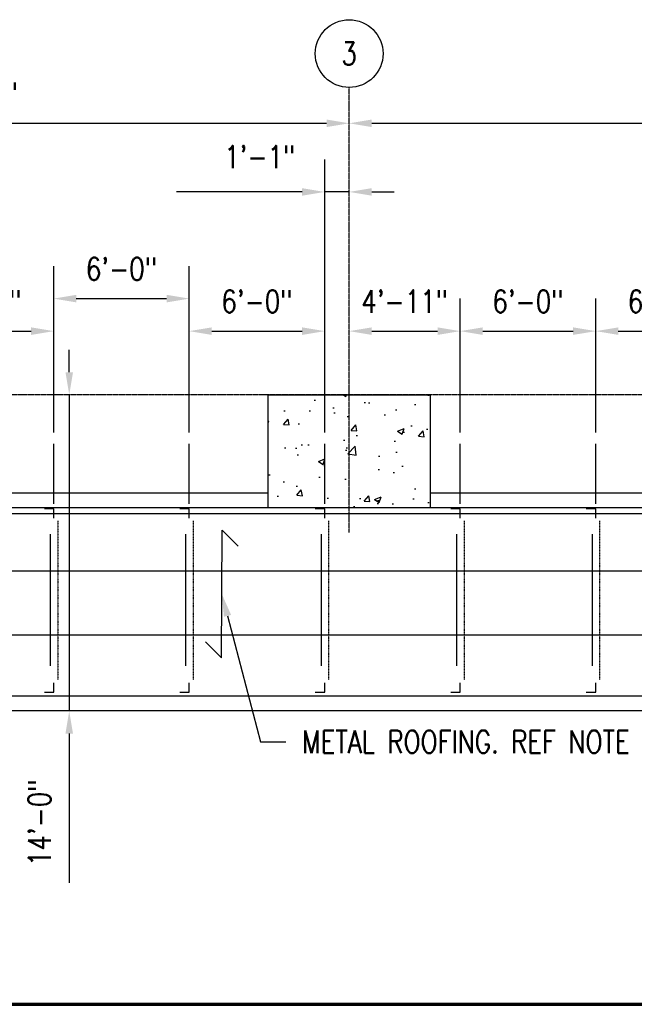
# Model space of a CAD drawing. Header units: inches. Extents: x -232 to 22867, y 539 to 1093.
# Tile 9 of 14: x 3911 to 4238, y 569 to 1093. Entities that reach past the tile are written whole.
import ezdxf
from ezdxf import colors
from ezdxf.entities.mleader import LeaderData, LeaderLine
from ezdxf.enums import TextEntityAlignment as Align
from ezdxf.math import Vec2, Vec3

# ---------------------------------------------------------------- set-up
doc = ezdxf.new("R2010")
doc.units = ezdxf.units.IN
doc.header["$MEASUREMENT"] = 0
doc.linetypes.add('CENTER2', pattern=[1.125, 0.75, -0.125, 0.125, -0.125])
doc.linetypes.add('Dash', pattern=[0.25, 0.125, -0.125])
for name, color, linetype in [('A-WALL-PATT', 8, 'Continuous'), ('A-WALL-THIN', 230, 'Continuous'), ('G-ANNO-REFR', 2, 'Continuous'), ('S-ANNO-DIMS', 1, 'Continuous'), ('S-ANNO-NOTE', 2, 'Continuous'), ('S-ANNO-SYMB', 2, 'Continuous'), ('S-CONC-COLS', 110, 'Continuous'), ('S-GRID', 1, 'CENTER2'), ('S-GRID-IDEN', 1, 'Continuous'), ('S-METL-BEAM', 192, 'Continuous'), ('S-METL-BRAC-V', 1, 'Dash'), ('S-METL-COLS', 52, 'Continuous'), ('S-METL-PANL', 13, 'Continuous')]:
    doc.layers.add(name, color=color, linetype=linetype)
doc.styles.add('Annotative', font='romans.shx', dxfattribs={"width": 0.8, "height": 0.125})
doc.styles.add('Arial', font='romans.shx', dxfattribs={"width": 0.8})
doc.dimstyles.new('Annotative', dxfattribs={"dimscale": 0, "dimtxt": 0.125, "dimasz": 0.125, "dimexe": 0.18, "dimexo": 0.0625, "dimgap": 0.09, "dimtad": 1, "dimdec": 3, "dimzin": 3, "dimdsep": 46, "dimlunit": 4, "dimtxsty": 'Annotative', "dimcen": 0.09, "dimclrt": 2, "dimazin": 2, "dimtfac": 1, "dimtdec": 3, "dimtmove": 0, "dimatfit": 0, "dimfxl": 1, "dimtfill": 1, "dimfrac": 2, "dimtolj": 1, "dimtzin": 0, "dimarcsym": 0})

# ---------------------------------------------------------------- blocks, each defined once
blk = doc.blocks.new('051200_Column-L-Angle - L5X5X1_2-1695943-00_SP_Foundation Plan-CANOPY FRAMING')
for p, q in [((-1.42, 1.42), (-1.42, -3.58)), ((3.58, 1.42), (-1.42, 1.42))]:
    blk.add_line(p, q)
blk = doc.blocks.new('051200_Column-L-Angle - L5X5X1_2-1698497-00_SP_Foundation Plan-CANOPY FRAMING')
for p, q in [((-1.42, 1.42), (-1.42, -3.58)), ((3.58, 1.42), (-1.42, 1.42))]:
    blk.add_line(p, q)
blk = doc.blocks.new('Grid - Circle 3_8_-570341-00_SP_Foundation Plan-CANOPY FRAMING')
at = {"layer": 'S-GRID-IDEN'}
blk.add_circle((0, 0), 0.1875, dxfattribs=at)
blk = doc.blocks.new('*D37')
at = {"layer": 'Defpoints', "color": 0, "transparency": 16777216}
for p in [(4086.27, 1037.5), (3688.27, 893.21), (4086.27, 893.21)]:
    blk.add_point(p, dxfattribs=at)
at = {"layer": 'S-ANNO-DIMS', "color": 0, "lineweight": -2, "transparency": 16777216}
blk.add_line((3700.27, 1037.5), (4074.27, 1037.5), dxfattribs=at)
at = {"layer": 'S-ANNO-DIMS', "color": 0, "transparency": 16777216}
for points in [[(3700.27, 1039.5), (3700.27, 1035.5), (3688.27, 1037.5)], [(4074.27, 1039.5), (4074.27, 1035.5), (4086.27, 1037.5)]]:
    blk.add_solid(points, dxfattribs=at)
at = {"layer": 'S-ANNO-DIMS', "color": 2, "lineweight": -3, "transparency": 16777216, "insert": (3887.27, 1053.28), "char_height": 12, "width": 5.0137, "attachment_point": 5, "style": 'Annotative', "bg_fill": 3, "box_fill_scale": 1.25, "bg_fill_color": 256, "bg_fill_true_color": 13158600, "bg_fill_transparency": 0}
blk.add_mtext('\\A1;33\'-2"', dxfattribs=at)
blk = doc.blocks.new('*D38')
at = {"layer": 'Defpoints', "color": 0, "transparency": 16777216}
for p in [(4484.27, 1045.98), (4484.27, 1037.5), (4086.27, 893.21)]:
    blk.add_point(p, dxfattribs=at)
at = {"layer": 'S-ANNO-DIMS', "color": 0, "lineweight": -2, "transparency": 16777216}
blk.add_line((4098.27, 1037.5), (4472.27, 1037.5), dxfattribs=at)
at = {"layer": 'S-ANNO-DIMS', "color": 0, "transparency": 16777216}
for points in [[(4098.27, 1039.5), (4098.27, 1035.5), (4086.27, 1037.5)], [(4472.27, 1039.5), (4472.27, 1035.5), (4484.27, 1037.5)]]:
    blk.add_solid(points, dxfattribs=at)
at = {"layer": 'S-ANNO-DIMS', "color": 2, "lineweight": -3, "transparency": 16777216, "insert": (4285.27, 1053.28), "char_height": 12, "width": 5.0137, "attachment_point": 5, "style": 'Annotative', "bg_fill": 3, "box_fill_scale": 1.25, "bg_fill_color": 256, "bg_fill_true_color": 13158600, "bg_fill_transparency": 0}
blk.add_mtext('\\A1;33\'-2"', dxfattribs=at)
blk = doc.blocks.new('*D54')
at = {"layer": 'Defpoints', "color": 0, "transparency": 16777216}
for p in [(3929.28, 927.06), (3857.28, 867.21), (3929.28, 867.21)]:
    blk.add_point(p, dxfattribs=at)
at = {"layer": 'S-ANNO-DIMS', "color": 0, "lineweight": -2, "transparency": 16777216}
for p, q in [((3857.28, 873.21), (3857.28, 944.34)), ((3929.28, 873.21), (3929.28, 944.34)), ((3869.28, 927.06), (3917.28, 927.06))]:
    blk.add_line(p, q, dxfattribs=at)
at = {"layer": 'S-ANNO-DIMS', "color": 0, "transparency": 16777216}
for points in [[(3869.28, 929.06), (3869.28, 925.06), (3857.28, 927.06)], [(3917.28, 929.06), (3917.28, 925.06), (3929.28, 927.06)]]:
    blk.add_solid(points, dxfattribs=at)
at = {"layer": 'S-ANNO-DIMS', "color": 2, "lineweight": -3, "transparency": 16777216, "insert": (3893.28, 942.85), "char_height": 12, "width": 4.1093, "attachment_point": 5, "style": 'Annotative', "bg_fill": 3, "box_fill_scale": 1.25, "bg_fill_color": 256, "bg_fill_true_color": 13158600, "bg_fill_transparency": 0}
blk.add_mtext('\\A1;6\'-0"', dxfattribs=at)
blk = doc.blocks.new('*D55')
at = {"layer": 'Defpoints', "color": 0, "transparency": 16777216}
for p in [(4001.28, 944.34), (3929.28, 867.21), (4001.28, 867.21)]:
    blk.add_point(p, dxfattribs=at)
at = {"layer": 'S-ANNO-DIMS', "color": 0, "lineweight": -2, "transparency": 16777216}
for p, q in [((3929.28, 873.21), (3929.28, 961.62)), ((4001.28, 873.21), (4001.28, 961.62)), ((3941.28, 944.34), (3989.28, 944.34))]:
    blk.add_line(p, q, dxfattribs=at)
at = {"layer": 'S-ANNO-DIMS', "color": 0, "transparency": 16777216}
for points in [[(3941.28, 946.34), (3941.28, 942.34), (3929.28, 944.34)], [(3989.28, 946.34), (3989.28, 942.34), (4001.28, 944.34)]]:
    blk.add_solid(points, dxfattribs=at)
at = {"layer": 'S-ANNO-DIMS', "color": 2, "lineweight": -3, "transparency": 16777216, "insert": (3965.28, 960.13), "char_height": 12, "width": 4.1093, "attachment_point": 5, "style": 'Annotative', "bg_fill": 3, "box_fill_scale": 1.25, "bg_fill_color": 256, "bg_fill_true_color": 13158600, "bg_fill_transparency": 0}
blk.add_mtext('\\A1;6\'-0"', dxfattribs=at)
blk = doc.blocks.new('*D56')
at = {"layer": 'Defpoints', "color": 0, "transparency": 16777216}
for p in [(4073.28, 927.06), (4001.28, 867.21), (4073.28, 867.21)]:
    blk.add_point(p, dxfattribs=at)
at = {"layer": 'S-ANNO-DIMS', "color": 0, "lineweight": -2, "transparency": 16777216}
for p, q in [((4001.28, 873.21), (4001.28, 944.34)), ((4073.28, 873.21), (4073.28, 944.34)), ((4013.28, 927.06), (4061.28, 927.06))]:
    blk.add_line(p, q, dxfattribs=at)
at = {"layer": 'S-ANNO-DIMS', "color": 0, "transparency": 16777216}
for points in [[(4013.28, 929.06), (4013.28, 925.06), (4001.28, 927.06)], [(4061.28, 929.06), (4061.28, 925.06), (4073.28, 927.06)]]:
    blk.add_solid(points, dxfattribs=at)
at = {"layer": 'S-ANNO-DIMS', "color": 2, "lineweight": -3, "transparency": 16777216, "insert": (4037.28, 942.85), "char_height": 12, "width": 4.1093, "attachment_point": 5, "style": 'Annotative', "bg_fill": 3, "box_fill_scale": 1.25, "bg_fill_color": 256, "bg_fill_true_color": 13158600, "bg_fill_transparency": 0}
blk.add_mtext('\\A1;6\'-0"', dxfattribs=at)
blk = doc.blocks.new('*D57')
at = {"layer": 'Defpoints', "color": 0, "transparency": 16777216}
for p in [(4086.27, 1001.04), (4086.27, 893.21), (4073.28, 867.21)]:
    blk.add_point(p, dxfattribs=at)
at = {"layer": 'S-ANNO-DIMS', "color": 0, "lineweight": -2, "transparency": 16777216}
for p, q in [((4073.28, 873.21), (4073.28, 1018.32)), ((4061.28, 1001.04), (3994.52, 1001.04)), ((4086.27, 1001.04), (4073.28, 1001.04)), ((4098.27, 1001.04), (4110.27, 1001.04))]:
    blk.add_line(p, q, dxfattribs=at)
at = {"layer": 'S-ANNO-DIMS', "color": 0, "transparency": 16777216}
for points in [[(4061.28, 1003.04), (4061.28, 999.04), (4073.28, 1001.04)], [(4098.27, 1003.04), (4098.27, 999.04), (4086.27, 1001.04)]]:
    blk.add_solid(points, dxfattribs=at)
at = {"layer": 'S-ANNO-DIMS', "color": 2, "lineweight": -3, "transparency": 16777216, "insert": (4019.85, 1025.68), "char_height": 12, "width": 4.1093, "attachment_point": 1, "line_spacing_factor": 0.983083, "style": 'Annotative', "bg_fill": 3, "box_fill_scale": 1.25, "bg_fill_color": 256, "bg_fill_true_color": 13158600, "bg_fill_transparency": 0}
blk.add_mtext('\\A1;1\'-1"', dxfattribs=at)
blk = doc.blocks.new('*D58')
at = {"layer": 'Defpoints', "color": 0, "transparency": 16777216}
for p in [(4145.28, 927.06), (4086.27, 893.21), (4145.28, 867.21)]:
    blk.add_point(p, dxfattribs=at)
at = {"layer": 'S-ANNO-DIMS', "color": 0, "lineweight": -2, "transparency": 16777216}
for p, q in [((4145.28, 873.21), (4145.28, 944.34)), ((4098.27, 927.06), (4133.28, 927.06))]:
    blk.add_line(p, q, dxfattribs=at)
at = {"layer": 'S-ANNO-DIMS', "color": 0, "transparency": 16777216}
for points in [[(4098.27, 929.06), (4098.27, 925.06), (4086.27, 927.06)], [(4133.28, 929.06), (4133.28, 925.06), (4145.28, 927.06)]]:
    blk.add_solid(points, dxfattribs=at)
at = {"layer": 'S-ANNO-DIMS', "color": 2, "lineweight": -3, "transparency": 16777216, "insert": (4115.78, 942.85), "char_height": 12, "width": 5.0137, "attachment_point": 5, "style": 'Annotative', "bg_fill": 3, "box_fill_scale": 1.25, "bg_fill_color": 256, "bg_fill_true_color": 13158600, "bg_fill_transparency": 0}
blk.add_mtext('\\A1;4\'-11"', dxfattribs=at)
blk = doc.blocks.new('*D59')
at = {"layer": 'Defpoints', "color": 0, "transparency": 16777216}
for p in [(4217.28, 927.06), (4145.28, 867.21), (4217.28, 867.21)]:
    blk.add_point(p, dxfattribs=at)
at = {"layer": 'S-ANNO-DIMS', "color": 0, "lineweight": -2, "transparency": 16777216}
for p, q in [((4145.28, 873.21), (4145.28, 944.34)), ((4217.28, 873.21), (4217.28, 944.34)), ((4157.28, 927.06), (4205.28, 927.06))]:
    blk.add_line(p, q, dxfattribs=at)
at = {"layer": 'S-ANNO-DIMS', "color": 0, "transparency": 16777216}
for points in [[(4157.28, 929.06), (4157.28, 925.06), (4145.28, 927.06)], [(4205.28, 929.06), (4205.28, 925.06), (4217.28, 927.06)]]:
    blk.add_solid(points, dxfattribs=at)
at = {"layer": 'S-ANNO-DIMS', "color": 2, "lineweight": -3, "transparency": 16777216, "insert": (4181.28, 942.85), "char_height": 12, "width": 4.1093, "attachment_point": 5, "style": 'Annotative', "bg_fill": 3, "box_fill_scale": 1.25, "bg_fill_color": 256, "bg_fill_true_color": 13158600, "bg_fill_transparency": 0}
blk.add_mtext('\\A1;6\'-0"', dxfattribs=at)
blk = doc.blocks.new('*D60')
at = {"layer": 'Defpoints', "color": 0, "transparency": 16777216}
for p in [(4289.28, 927.06), (4217.28, 867.21), (4289.28, 867.21)]:
    blk.add_point(p, dxfattribs=at)
at = {"layer": 'S-ANNO-DIMS', "color": 0, "lineweight": -2, "transparency": 16777216}
for p, q in [((4217.28, 873.21), (4217.28, 944.34)), ((4289.28, 873.21), (4289.28, 944.34)), ((4229.28, 927.06), (4277.28, 927.06))]:
    blk.add_line(p, q, dxfattribs=at)
at = {"layer": 'S-ANNO-DIMS', "color": 0, "transparency": 16777216}
for points in [[(4229.28, 929.06), (4229.28, 925.06), (4217.28, 927.06)], [(4277.28, 929.06), (4277.28, 925.06), (4289.28, 927.06)]]:
    blk.add_solid(points, dxfattribs=at)
at = {"layer": 'S-ANNO-DIMS', "color": 2, "lineweight": -3, "transparency": 16777216, "insert": (4253.28, 942.85), "char_height": 12, "width": 4.1093, "attachment_point": 5, "style": 'Annotative', "bg_fill": 3, "box_fill_scale": 1.25, "bg_fill_color": 256, "bg_fill_true_color": 13158600, "bg_fill_transparency": 0}
blk.add_mtext('\\A1;6\'-0"', dxfattribs=at)
blk = doc.blocks.new('*D98')
at = {"layer": 'Defpoints', "color": 0, "transparency": 16777216}
for p in [(4001.28, 893.21), (3937.51, 725.21), (4001.28, 725.21)]:
    blk.add_point(p, dxfattribs=at)
at = {"layer": 'S-ANNO-DIMS', "color": 0, "lineweight": -2, "transparency": 16777216}
for p, q in [((3937.51, 905.21), (3937.51, 917.21)), ((3937.51, 893.21), (3937.51, 725.21)), ((3937.51, 713.21), (3937.51, 633.84))]:
    blk.add_line(p, q, dxfattribs=at)
at = {"layer": 'S-ANNO-DIMS', "color": 0, "transparency": 16777216}
for points in [[(3935.51, 905.21), (3939.51, 905.21), (3937.51, 893.21)], [(3935.51, 713.21), (3939.51, 713.21), (3937.51, 725.21)]]:
    blk.add_solid(points, dxfattribs=at)
at = {"layer": 'S-ANNO-DIMS', "color": 2, "transparency": 16777216, "insert": (3921.73, 665.79), "char_height": 12, "attachment_point": 5, "rotation": 90, "style": 'Annotative', "bg_fill": 3, "box_fill_scale": 1.25, "bg_fill_color": 256, "bg_fill_true_color": 13158600, "bg_fill_transparency": 0}
blk.add_mtext('\\A1;14\'-0"', dxfattribs=at)
blk = doc.blocks.new('*U16')
at = {"linetype": 'Continuous', "lineweight": 70}
blk.add_line((1.125, 0.625), (29.5, 0.625), dxfattribs=at)
at = {"style": 'Arial'}
blk.add_attdef('DRAWING_AREA_TITLE', text='', height=0.1875, dxfattribs=at).set_placement((1.3743, 0.6339), align=Align.BOTTOM_LEFT)
blk.add_attdef('X#', text='', height=0.1875, dxfattribs=at).set_placement((0.8125, 0.625), align=Align.MIDDLE_CENTER)
blk.add_attdef('SCALE:', text='', height=0.0938, dxfattribs=at).set_placement((1.3743, 0.5606), align=Align.TOP_LEFT)

msp = doc.modelspace()

# ---------------------------------------------------------------- hatches: boundary and pattern name
at = {"layer": 'A-WALL-PATT', "lineweight": -3}
h = msp.add_hatch(dxfattribs=at)
h.set_pattern_fill('AR-CONC', color=8, scale=5, style=0)
h.set_pattern_definition([(50, (3084.197, -1e-11), (35.863, -3.1376), [3.75, -41.25]), (355, (3084.197, -1e-11), (-6.9376, 37.6096), [3, -33]), (100.4514, (3087.185, -0.26), (28.9254, 34.472), [3.187, -35.0571]), (46.1842, (3084.197, 10), (53.362, -8.276), [5.625, -61.875]), (96.6356, (3088.643, 9.31), (46.733, 48.706), [4.7805, -52.5857]), (351.184, (3084.197, 10), (46.733, 48.706), [4.5, -49.5]), (21, (3089.197, 7.5), (29.84535, -20.13094), [3.75, -41.25]), (326, (3089.197, 7.5), (12.1658, 36.2575), [3, -33]), (71.4514, (3091.684, 5.822), (42.0111, 16.1266), [3.187, -35.0571]), (37.5, (3084.197, -1e-11), (0.60799, 16.64469), [0, -32.6, 0, -33.5, 0, -33.125]), (7.5, (3084.197, -1e-11), (13.15348, 19.72059), [0, -19.1, 0, -31.85, 0, -12.625]), (327.5, (3073.047, -1e-11), (26.69112, -1.12774), [0, -12.5, 0, -39, 0, -51.75]), (317.5, (3068.047, -1e-11), (29.1593, 5.00525), [0, -16.25, 0, -25.9, 0, -36.75])])
h.paths.add_polyline_path([(4129.274, 833.2059), (4129.274, 893.2059), (4043.274, 893.2059), (4043.274, 833.2059)])

# ---------------------------------------------------------------- linework, layer by layer
at = {"layer": 'A-WALL-THIN', "lineweight": -3}
for p, q in [((3731.274, 841.2059), (4043.274, 841.2059)), ((4129.274, 841.2059), (4441.274, 841.2059)), ((4441.274, 833.2059), (2916.274, 833.2059))]:
    msp.add_line(p, q, dxfattribs=at)
at = {"layer": 'G-ANNO-REFR'}
msp.add_lwpolyline([(4009.9713, 761.8829), (4018.4565, 753.3976), (4018.7262, 821.2936), (4027.2115, 812.8083)], dxfattribs=at)
at = {"layer": 'S-GRID', "lineweight": -3}
for p, q in [((4086.274, 820.1184), (4086.274, 1056.5775)), ((5670.3056, 893.2059), (2907.9831, 893.2059))]:
    msp.add_line(p, q, dxfattribs=at)
at = {"layer": 'S-METL-BEAM', "lineweight": -3}
for p, q in [((3929.284, 835.2059), (3929.284, 867.2059)), ((4001.284, 835.2059), (4001.284, 867.2059)), ((4073.284, 835.2059), (4073.284, 867.2059)), ((4145.284, 835.2059), (4145.284, 867.2059)), ((4217.284, 835.2059), (4217.284, 867.2059)), ((2920.274, 830.2458), (5645.284, 830.1077)), ((3927.364, 819.2059), (3927.364, 749.2059)), ((3999.364, 819.2059), (3999.364, 749.2059)), ((4071.364, 819.2059), (4071.364, 749.2059)), ((4143.364, 819.2059), (4143.364, 749.2059)), ((4215.364, 819.2059), (4215.364, 749.2059)), ((3275.784, 799.6898), (5266.284, 799.6898)), ((3707.7877, 765.6972), (4504.784, 765.6972)), ((3707.7877, 733.2059), (4504.784, 733.2059))]:
    msp.add_line(p, q, dxfattribs=at)
at = {"layer": 'S-METL-BRAC-V'}
for p, q in [((4075.3737, 826.169), (4075.3733, 741.7059)), ((4147.3737, 826.169), (4147.3733, 741.7059)), ((4219.3737, 826.169), (4219.3733, 741.7059))]:
    msp.add_line(p, q, dxfattribs=at)

# ---------------------------------------------------------------- block references
at = {"layer": 'S-ANNO-SYMB', "lineweight": -3, "xscale": 96, "yscale": 96, "zscale": 96}
msp.add_blockref('*U16', (2833.2245, 509.3001), dxfattribs=at)
at = {"layer": 'S-GRID-IDEN', "lineweight": -3, "xscale": 95.99999999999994, "yscale": 95.99999999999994, "zscale": 95.99999999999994}
msp.add_blockref('Grid - Circle 3_8_-570341-00_SP_Foundation Plan-CANOPY FRAMING', (4086.274, 1074.5775), dxfattribs=at)
at = {"layer": 'S-METL-COLS', "lineweight": -3}
for name, p, rotation in [('051200_Column-L-Angle - L5X5X1_2-1698497-00_SP_Foundation Plan-CANOPY FRAMING', (3927.864, 831.2859), 269.9999999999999), ('051200_Column-L-Angle - L5X5X1_2-1698497-00_SP_Foundation Plan-CANOPY FRAMING', (3999.864, 831.2859), 269.9999999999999), ('051200_Column-L-Angle - L5X5X1_2-1698497-00_SP_Foundation Plan-CANOPY FRAMING', (4071.864, 831.2859), 269.9999999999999), ('051200_Column-L-Angle - L5X5X1_2-1698497-00_SP_Foundation Plan-CANOPY FRAMING', (4143.864, 831.2859), 269.9999999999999), ('051200_Column-L-Angle - L5X5X1_2-1698497-00_SP_Foundation Plan-CANOPY FRAMING', (4215.864, 831.2859), 269.9999999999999), ('051200_Column-L-Angle - L5X5X1_2-1695943-00_SP_Foundation Plan-CANOPY FRAMING', (3927.864, 736.6259), 180), ('051200_Column-L-Angle - L5X5X1_2-1695943-00_SP_Foundation Plan-CANOPY FRAMING', (3999.864, 736.6259), 180), ('051200_Column-L-Angle - L5X5X1_2-1695943-00_SP_Foundation Plan-CANOPY FRAMING', (4071.864, 736.6259), 180), ('051200_Column-L-Angle - L5X5X1_2-1695943-00_SP_Foundation Plan-CANOPY FRAMING', (4143.864, 736.6259), 180), ('051200_Column-L-Angle - L5X5X1_2-1695943-00_SP_Foundation Plan-CANOPY FRAMING', (4215.864, 736.6259), 180)]:
    msp.add_blockref(name, p, dxfattribs=dict(at, rotation=rotation))

# ---------------------------------------------------------------- texts
at = {"layer": 'S-GRID-IDEN', "lineweight": -3, "insert": (4086.274, 1074.5775), "char_height": 12, "width": 12, "attachment_point": 5, "style": 'Annotative'}
msp.add_mtext('3', dxfattribs=at)

# ---------------------------------------------------------------- leaders
at = {"layer": 'S-ANNO-NOTE', "lineweight": -3}
ml = msp.add_multileader_mtext('Standard', dxfattribs=at)
ml.set_content('DOOR ROLLER GUIDE', color=256, style='Annotative')
ml.set_leader_properties(color=1, linetype='ByLayer', lineweight=-1)
ml.build(insert=Vec2(0, 0))
ml.multileader.update_dxf_attribs({"text_right_attachment_type": 3, "dogleg_length": 0.125, "arrow_head_size": 12, "scale": 96})
ctx = ml.context
ctx.base_point, ctx.scale, ctx.char_height, ctx.arrow_head_size, ctx.landing_gap_size, ctx.plane_origin = Vec3(135.0989, 735.8918), 96, 12, 12, 8.64, Vec3(212.7458, 820.1356)
ctx.right_attachment = 3
notes = []
notes.append((ctx, [(0, (1, 1, 0), (214.6646, 695.8918), (-1, 0), 12, [(0, [(214.6646, 824.7127)], 0, [])])]))
ctx.mtext.insert, ctx.mtext.width, ctx.mtext.flow_direction = Vec3(143.7389, 741.8918), 58.160008, 5
ml = msp.add_multileader_mtext('Standard', dxfattribs=at)
ml.set_content('DOOR ROLLER GUIDE', color=256, style='Annotative')
ml.set_leader_properties(color=1, linetype='ByLayer', lineweight=-1)
ml.build(insert=Vec2(0, 0))
ml.multileader.update_dxf_attribs({"text_right_attachment_type": 3, "dogleg_length": 0.125, "arrow_head_size": 12, "scale": 96})
ctx = ml.context
ctx.base_point, ctx.scale, ctx.char_height, ctx.arrow_head_size, ctx.landing_gap_size, ctx.plane_origin = Vec3(567.6911, 695.245), 96, 12, 12, 8.64, Vec3(648.4132, 725.0575)
ctx.right_attachment = 3
notes.append((ctx, [(0, (1, 1, 0), (647.2568, 655.245), (-1, 0), 12, [(1, [(647.2568, 764.7059), (618.503, 794.7059)], 0, [])])]))
ctx.mtext.insert, ctx.mtext.width, ctx.mtext.flow_direction = Vec3(576.3311, 701.245), 48.755018, 5
ml = msp.add_multileader_mtext('Standard', dxfattribs=at)
ml.set_content('METAL ROOFING. REF NOTE 2 IN A3/S-507 SIZE AND CONNECTION. TYP.', color=256, style='Annotative')
ml.set_leader_properties(color=1, linetype='ByLayer', lineweight=-1)
ml.build(insert=Vec2(0, 0))
ml.multileader.update_dxf_attribs({"text_right_attachment_type": 3, "dogleg_length": 0.36, "arrow_head_size": 12, "scale": 96})
ctx = ml.context
ctx.base_point, ctx.scale, ctx.char_height, ctx.arrow_head_size, ctx.landing_gap_size, ctx.plane_origin = Vec3(4052.6567, 708.8425, 9924.571), 96, 12, 12, 8.64, Vec3(4438.4099, 697.9277, 9924.571)
ctx.right_attachment = 3
notes.append((ctx, [(1, (1, 1, 0), (4039.1974, 708.8425, 9924.571), (1, 0), 13.4593, [(0, [(4018.5914, 787.3456, 9924.571)], 0, [])])]))
ctx.mtext.insert, ctx.mtext.width, ctx.mtext.flow_direction = Vec3(4061.2967, 714.8425, 9924.571), 172.565887, 5
ml = msp.add_multileader_mtext('Standard', dxfattribs=at)
ml.set_content('EDGE OF METAL ROOFING', color=256, style='Annotative')
ml.set_leader_properties(color=1, linetype='ByLayer', lineweight=-1)
ml.build(insert=Vec2(0, 0))
ml.multileader.update_dxf_attribs({"text_right_attachment_type": 3, "dogleg_length": 0.125, "arrow_head_size": 12, "scale": 96})
ctx = ml.context
ctx.base_point, ctx.scale, ctx.char_height, ctx.arrow_head_size, ctx.landing_gap_size, ctx.plane_origin = Vec3(3016.0633, 665.3068, 9924.571), 96, 12, 12, 8.64, Vec3(3285.8912, 644.2461, 9924.571)
ctx.right_attachment = 3
notes.append((ctx, [(1, (1, 1, 0), (3004.0633, 665.3068, 9924.571), (1, 0), 12, [(0, [(3004.0633, 779.2059, 9924.571)], 0, [])])]))
ctx.mtext.insert, ctx.mtext.width, ctx.mtext.flow_direction = Vec3(3024.7033, 671.3068, 9924.571), 162.674479, 5
ml = msp.add_multileader_mtext('Standard', dxfattribs=at)
ml.set_content('SEE A4/S-508 FOR HORIZ. BRACING. TYP.', color=256, style='Annotative')
ml.set_leader_properties(color=1, linetype='ByLayer', lineweight=-1)
ml.build(insert=Vec2(0, 0))
ml.multileader.update_dxf_attribs({"text_right_attachment_type": 3, "dogleg_length": 0.125, "arrow_head_size": 12, "scale": 96})
ctx = ml.context
ctx.base_point, ctx.scale, ctx.char_height, ctx.arrow_head_size, ctx.landing_gap_size, ctx.plane_origin = Vec3(3167.5652, 653.2837), 96, 12, 12, 8.64, Vec3(3257.405, 676.152)
ctx.right_attachment = 3
notes.append((ctx, [(0, (1, 1, 0), (3354.1024, 630.998), (-1, 0), 12, [(0, [(3340.6253, 769.8503)], 0, [])])]))
ctx.mtext.insert, ctx.mtext.width, ctx.mtext.flow_direction = Vec3(3176.2052, 659.2837), 192.566273, 5
for ctx, leaders in notes:
    for number, flags, end, landing, length, lines in leaders:
        leader = LeaderData()
        leader.index, (leader.has_last_leader_line, leader.has_dogleg_vector, leader.attachment_direction) = number, flags
        leader.last_leader_point, leader.dogleg_vector, leader.dogleg_length = Vec3(end), Vec3(landing), length
        for number, points, colour, breaks in lines:
            line = LeaderLine()
            line.index, line.vertices, line.color, line.breaks = number, Vec3.list(points), colors.encode_raw_color(colour), breaks
            leader.lines.append(line)
        ctx.leaders.append(leader)

# ---------------------------------------------------------------- next in the draw order: dimensions: what is measured, and where the dimension line sits
at = {"layer": 'S-ANNO-DIMS', "lineweight": -3}
dim = msp.add_linear_dim(base=(4086.274, 1037.4976), p1=(3688.274, 893.2059), p2=(4086.274, 893.2059), dimstyle='Annotative', override={"dimpost": '\\X', "dimse1": 1, "dimse2": 1}, dxfattribs=at)
dim.commit()
dim.dimension.update_dxf_attribs({"geometry": '*D37', "text_midpoint": (3887.274, 1053.2804)})

# ---------------------------------------------------------------- next in the draw order: dimensions: what is measured, and where the dimension line sits
for base, p1, p2, override, picture, middle in [((4484.274, 1037.4976), (4086.274, 893.2059), (4484.274, 1045.9828), {"dimpost": '\\X', "dimse1": 1, "dimse2": 1}, '*D38', (4285.274, 1053.2804)), ((3929.284, 927.0642), (3857.284, 867.2059), (3929.284, 867.2059), {"dimpost": '\\X'}, '*D54', (3893.284, 942.847))]:
    dim = msp.add_linear_dim(base=base, p1=p1, p2=p2, dimstyle='Annotative', override=override, dxfattribs=at)
    dim.commit()
    dim.dimension.update_dxf_attribs({"geometry": picture, "text_midpoint": middle})

# ---------------------------------------------------------------- next in the draw order: dimensions: what is measured, and where the dimension line sits
dim = msp.add_linear_dim(base=(4001.284, 944.3442), p1=(3929.284, 867.2059), p2=(4001.284, 867.2059), dimstyle='Annotative', override={"dimpost": '\\X'}, dxfattribs=at)
dim.commit()
dim.dimension.update_dxf_attribs({"geometry": '*D55', "text_midpoint": (3965.284, 960.127)})

# ---------------------------------------------------------------- next in the draw order: dimensions: what is measured, and where the dimension line sits
dim = msp.add_linear_dim(base=(4073.284, 927.0642), p1=(4001.284, 867.2059), p2=(4073.284, 867.2059), dimstyle='Annotative', override={"dimpost": '\\X'}, dxfattribs=at)
dim.commit()
dim.dimension.update_dxf_attribs({"geometry": '*D56', "text_midpoint": (4037.284, 942.847)})

# ---------------------------------------------------------------- next in the draw order: dimensions: what is measured, and where the dimension line sits
dim = msp.add_linear_dim(base=(4086.274, 1001.0416), p1=(4073.284, 867.2059), p2=(4086.274, 893.2059), dimstyle='Annotative', override={"dimpost": '\\X', "dimse2": 1}, dxfattribs=at)
dim.commit()
dim.dimension.update_dxf_attribs({"geometry": '*D57', "text_midpoint": (4021.9011, 1001.0416), "dimtype": 160})

# ---------------------------------------------------------------- next in the draw order: dimensions: what is measured, and where the dimension line sits
dim = msp.add_linear_dim(base=(4145.284, 927.0642), p1=(4086.274, 893.2059), p2=(4145.284, 867.2059), dimstyle='Annotative', override={"dimpost": '\\X', "dimse1": 1}, dxfattribs=at)
dim.commit()
dim.dimension.update_dxf_attribs({"geometry": '*D58', "text_midpoint": (4115.779, 927.0642), "dimtype": 160})
at = {"layer": 'S-ANNO-DIMS'}
dim = msp.add_linear_dim(base=(3937.5097, 725.2059), p1=(4001.284, 893.2059), p2=(4001.284, 725.2059), angle=90, dimstyle='Annotative', override={"dimpost": '\\X', "dimse1": 1, "dimse2": 1}, dxfattribs=at)
dim.commit()
dim.dimension.update_dxf_attribs({"geometry": '*D98', "text_midpoint": (3937.5097, 665.791), "dimtype": 160})

# ---------------------------------------------------------------- next in the draw order: linework, layer by layer
at = {"layer": 'S-CONC-COLS'}
msp.add_lwpolyline([(4129.274, 833.204), (4043.274, 833.204), (4043.274, 893.2059), (4129.274, 893.2059), (4129.274, 833.2059)], dxfattribs=at)
at = {"layer": 'S-METL-BRAC-V'}
for p, q in [((3931.3737, 826.169), (3931.3733, 741.7059)), ((4003.3737, 826.169), (4003.3733, 741.7059))]:
    msp.add_line(p, q, dxfattribs=at)
at = {"layer": 'S-METL-PANL', "lineweight": -3}
msp.add_lwpolyline([(5649.284, 833.2059), (5649.284, 779.2059), (5275.284, 779.2059), (5275.284, 747.7059), (4513.284, 747.7059), (4513.284, 725.2059), (3699.2877, 725.2059), (3699.2877, 747.7059), (3267.284, 747.7059), (3267.284, 779.2059), (2916.274, 779.2059), (2916.274, 845.2059)], dxfattribs=at)

# ---------------------------------------------------------------- next in the draw order: dimensions: what is measured, and where the dimension line sits
at = {"layer": 'S-ANNO-DIMS', "lineweight": -3}
dim = msp.add_linear_dim(base=(4217.284, 927.0642), p1=(4145.284, 867.2059), p2=(4217.284, 867.2059), dimstyle='Annotative', override={"dimpost": '\\X'}, dxfattribs=at)
dim.commit()
dim.dimension.update_dxf_attribs({"geometry": '*D59', "text_midpoint": (4181.284, 942.847)})

# ---------------------------------------------------------------- next in the draw order: leaders
at = {"layer": 'S-ANNO-NOTE', "lineweight": -3}
ml = msp.add_multileader_mtext('Standard', dxfattribs=at)
ml.set_content('DOOR ROLLER GUIDE', color=256, style='Annotative')
ml.set_leader_properties(color=1, linetype='ByLayer', lineweight=-1)
ml.build(insert=Vec2(0, 0))
ml.multileader.update_dxf_attribs({"text_right_attachment_type": 3, "dogleg_length": 0.125, "arrow_head_size": 12, "scale": 96})
ctx = ml.context
ctx.base_point, ctx.scale, ctx.char_height, ctx.arrow_head_size, ctx.landing_gap_size, ctx.plane_origin = Vec3(1751.2774, 721.2527), 96, 12, 12, 8.64, Vec3(1831.9995, 751.0651)
ctx.right_attachment = 3
notes = []
notes.append((ctx, [(0, (1, 1, 0), (1830.8431, 681.2527), (-1, 0), 12, [(1, [(1922.3421, 824.7127), (1862.4796, 794.7059)], 0, [])])]))
ctx.mtext.insert, ctx.mtext.width, ctx.mtext.flow_direction = Vec3(1759.9174, 727.2527), 48.755018, 5
at = {"layer": 'S-ANNO-NOTE'}
ml = msp.add_multileader_mtext('Standard', dxfattribs=at)
ml.set_content('EXTERIOR FACE OF METAL SIDING', color=256, style='Annotative')
ml.set_leader_properties(color=1, linetype='ByLayer', lineweight=-1)
ml.build(insert=Vec2(0, 0))
ml.multileader.update_dxf_attribs({"text_right_attachment_type": 3, "dogleg_length": 0.125, "arrow_head_size": 12, "scale": 96})
ctx = ml.context
ctx.base_point, ctx.scale, ctx.char_height, ctx.arrow_head_size, ctx.landing_gap_size, ctx.plane_origin = Vec3(-98.5507, 671.95, 4132.6116), 96, 12, 12, 8.64, Vec3(-8.1662, 794.7059, 4132.6116)
ctx.right_attachment = 3
notes.append((ctx, [(1, (1, 1, 0), (-110.5507, 671.95, 4132.6116), (1, 0), 12, [(0, [(-110.5507, 783.7059, 4132.6116)], 0, [])])]))
ctx.mtext.insert, ctx.mtext.width, ctx.mtext.flow_direction = Vec3(-89.9107, 677.95, 4132.6116), 131.100016, 5
ml = msp.add_multileader_mtext('Standard', dxfattribs=at)
ml.set_content('EXTERIOR FACE OF METAL SIDING', color=256, style='Annotative')
ml.set_leader_properties(color=1, linetype='ByLayer', lineweight=-1)
ml.build(insert=Vec2(0, 0))
ml.multileader.update_dxf_attribs({"text_right_attachment_type": 3, "dogleg_length": 0.125, "arrow_head_size": 12, "scale": 96})
ctx = ml.context
ctx.base_point, ctx.scale, ctx.char_height, ctx.arrow_head_size, ctx.landing_gap_size, ctx.plane_origin = Vec3(2109.9445, 696.5639, 4132.6116), 96, 12, 12, 8.64, Vec3(2305.5009, 794.7059, 4132.6116)
ctx.right_attachment = 3
notes.append((ctx, [(0, (1, 1, 0), (2262.6531, 676.5639, 4132.6116), (-1, 0), 12, [(0, [(2272.2082, 783.7059, 4132.6116)], 0, [])])]))
ctx.mtext.insert, ctx.mtext.width, ctx.mtext.flow_direction = Vec3(2118.5845, 702.5639, 4132.6116), 131.100016, 5
ml = msp.add_multileader_mtext('Standard', dxfattribs=at)
ml.set_content('FACE OF CANOPY SIDING', color=256, style='Annotative')
ml.set_leader_properties(color=1, linetype='ByLayer', lineweight=-1)
ml.build(insert=Vec2(0, 0))
ml.multileader.update_dxf_attribs({"text_right_attachment_type": 3, "dogleg_length": 0.125, "arrow_head_size": 12, "scale": 96})
ctx = ml.context
ctx.base_point, ctx.scale, ctx.char_height, ctx.arrow_head_size, ctx.landing_gap_size, ctx.plane_origin = Vec3(1400.3122, 696.5639, 4132.6116), 96, 12, 12, 8.64, Vec3(1580.7829, 794.7059, 4132.6116)
ctx.right_attachment = 3
notes.append((ctx, [(0, (1, 1, 0), (1537.9351, 676.5639, 4132.6116), (-1, 0), 12, [(0, [(1580.7829, 752.2059, 4132.6116)], 0, [])])]))
ctx.mtext.insert, ctx.mtext.width, ctx.mtext.flow_direction = Vec3(1408.9522, 702.5639, 4132.6116), 116.016359, 5
ml = msp.add_multileader_mtext('Standard', dxfattribs=at)
ml.set_content('EXTERIOR FACE OF METAL SIDING', color=256, style='Annotative')
ml.set_leader_properties(color=1, linetype='ByLayer', lineweight=-1)
ml.build(insert=Vec2(0, 0))
ml.multileader.update_dxf_attribs({"text_right_attachment_type": 3, "dogleg_length": 0.125, "arrow_head_size": 12, "scale": 96})
ctx = ml.context
ctx.base_point, ctx.scale, ctx.char_height, ctx.arrow_head_size, ctx.landing_gap_size, ctx.plane_origin = Vec3(977.8378, 696.5639, 4132.6116), 96, 12, 12, 8.64, Vec3(1173.3941, 794.7059, 4132.6116)
ctx.right_attachment = 3
notes.append((ctx, [(0, (1, 1, 0), (1130.5463, 676.5639, 4132.6116), (-1, 0), 12, [(0, [(1173.3941, 729.7059, 4132.6116)], 0, [])])]))
ctx.mtext.insert, ctx.mtext.width, ctx.mtext.flow_direction = Vec3(986.4778, 702.5639, 4132.6116), 131.100016, 5
for ctx, leaders in notes:
    for number, flags, end, landing, length, lines in leaders:
        leader = LeaderData()
        leader.index, (leader.has_last_leader_line, leader.has_dogleg_vector, leader.attachment_direction) = number, flags
        leader.last_leader_point, leader.dogleg_vector, leader.dogleg_length = Vec3(end), Vec3(landing), length
        for number, points, colour, breaks in lines:
            line = LeaderLine()
            line.index, line.vertices, line.color, line.breaks = number, Vec3.list(points), colors.encode_raw_color(colour), breaks
            leader.lines.append(line)
        ctx.leaders.append(leader)

# ---------------------------------------------------------------- next in the draw order: dimensions: what is measured, and where the dimension line sits
at = {"layer": 'S-ANNO-DIMS', "lineweight": -3}
dim = msp.add_linear_dim(base=(4289.284, 927.0642), p1=(4217.284, 867.2059), p2=(4289.284, 867.2059), dimstyle='Annotative', override={"dimpost": '\\X'}, dxfattribs=at)
dim.commit()
dim.dimension.update_dxf_attribs({"geometry": '*D60', "text_midpoint": (4253.284, 942.847)})

doc.saveas('drawing.dxf')
